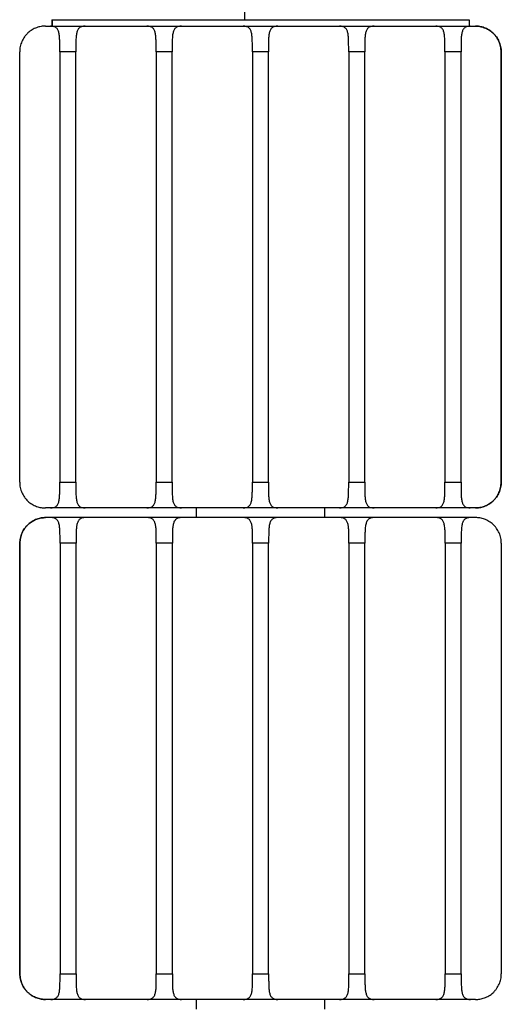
# Model space of a CAD drawing. Header units: millimetres. Extents: x -266 to 134, y -357 to 435.
# Tile 2 of 3: x -141 to 9, y -153 to 153. Entities that reach past the tile are written whole.
import ezdxf

# ---------------------------------------------------------------- set-up
doc = ezdxf.new("R2010")
doc.units = ezdxf.units.MM

msp = doc.modelspace()

# ---------------------------------------------------------------- linework, layer by layer
at = {"color": 7, "linetype": 'Continuous', "lineweight": 25}
for p, q in [((-70.78, 195.1), (-70.78, 153.1)), ((-132.81, 151.1), (1.2, 151.1)), ((-130.82, 153.1), (-130.82, 151.1)), ((-130.82, 153.1), (-0.74, 153.1)), ((-130.74, 153.1), (-130.74, 151.1)), ((-0.74, 153.1), (-0.74, 151.1)), ((1.21, 151.1), (1.21, 151.1)), ((1.22, 151.1), (1.22, 151.1)), ((1.23, 151.1), (1.23, 151.1)), ((1.24, 151.1), (1.25, 151.1)), ((-140.81, 9.1), (-140.81, 143.1)), ((-123.31, 143.1), (-128.31, 143.1)), ((-128.31, 143.1), (-128.31, 9.1)), ((-123.31, 9.1), (-123.31, 143.1)), ((-93.31, 143.1), (-98.31, 143.1)), ((-98.31, 143.1), (-98.31, 9.1)), ((-93.31, 9.1), (-93.31, 143.1)), ((-63.31, 143.1), (-68.31, 143.1)), ((-68.31, 143.1), (-68.31, 9.1)), ((-63.31, 9.1), (-63.31, 143.1)), ((-33.31, 143.1), (-38.31, 143.1)), ((-38.31, 143.1), (-38.31, 9.1)), ((-33.31, 9.1), (-33.31, 143.1)), ((-3.31, 143.1), (-8.31, 143.1)), ((-8.31, 143.1), (-8.31, 9.1)), ((-3.31, 9.1), (-3.31, 143.1)), ((9.19, 143.1), (9.19, 9.1)), ((9.2, 143.1), (9.19, 143.1)), ((9.2, 9.1), (9.2, 143.1)), ((9.21, 143.1), (9.21, 9.1)), ((9.21, 143.1), (9.21, 143.1)), ((9.21, 9.1), (9.21, 143.1)), ((9.22, 143.1), (9.22, 9.1)), ((9.22, 143.1), (9.22, 143.1)), ((9.22, 9.1), (9.22, 143.1)), ((9.23, 143.1), (9.23, 9.1)), ((9.23, 143.1), (9.23, 143.1)), ((9.23, 9.1), (9.23, 143.1)), ((9.24, 143.1), (9.24, 9.1)), ((9.25, 143.1), (9.24, 143.1)), ((9.25, 9.1), (9.25, 143.1)), ((-128.31, 8.86), (-128.31, 9.1)), ((-128.31, 9.1), (-123.31, 9.1)), ((-98.31, 8.86), (-98.31, 9.1)), ((-98.31, 9.1), (-93.31, 9.1)), ((-68.31, 8.86), (-68.31, 9.1)), ((-68.31, 9.1), (-63.31, 9.1)), ((-38.31, 8.86), (-38.31, 9.1)), ((-38.31, 9.1), (-33.31, 9.1)), ((-8.31, 8.86), (-8.31, 9.1)), ((-8.31, 9.1), (-3.31, 9.1)), ((9.19, 9.1), (9.2, 9.1)), ((9.21, 9.1), (9.21, 9.1)), ((9.22, 9.1), (9.22, 9.1)), ((9.23, 9.1), (9.23, 9.1)), ((9.24, 9.1), (9.25, 9.1)), ((1.2, 1.1), (-132.81, 1.1)), ((-85.78, 1.1), (-85.78, -1.9)), ((-45.78, -1.9), (-45.78, 1.1)), ((1.21, 1.1), (1.21, 1.1)), ((1.22, 1.1), (1.22, 1.1)), ((1.23, 1.1), (1.23, 1.1)), ((1.25, 1.1), (1.24, 1.1)), ((-132.81, -1.9), (-132.81, -1.9)), ((-132.8, -1.9), (-132.79, -1.9)), ((-132.78, -1.9), (-132.78, -1.9)), ((-132.77, -1.9), (-132.76, -1.9)), ((1.25, -1.9), (-132.75, -1.9)), ((-140.81, -143.9), (-140.81, -9.9)), ((-140.81, -9.9), (-140.81, -9.9)), ((-140.81, -9.9), (-140.81, -143.9)), ((-140.79, -9.9), (-140.8, -9.9)), ((-140.8, -9.9), (-140.8, -143.9)), ((-140.79, -143.9), (-140.79, -9.9)), ((-140.78, -143.9), (-140.78, -9.9)), ((-140.78, -9.9), (-140.78, -9.9)), ((-140.78, -9.9), (-140.78, -143.9)), ((-140.76, -9.9), (-140.77, -9.9)), ((-140.77, -9.9), (-140.77, -143.9)), ((-140.76, -143.9), (-140.76, -9.9)), ((-140.75, -143.9), (-140.75, -9.9)), ((-140.75, -9.9), (-140.75, -9.9)), ((-140.75, -9.9), (-140.75, -143.9)), ((-128.24, -9.9), (-128.24, -143.9)), ((-123.24, -9.9), (-128.24, -9.9)), ((-123.24, -9.61), (-123.24, -9.9)), ((-123.24, -143.9), (-123.24, -9.9)), ((-98.24, -9.9), (-98.24, -143.9)), ((-93.24, -9.9), (-98.24, -9.9)), ((-93.24, -9.61), (-93.24, -9.9)), ((-93.24, -143.9), (-93.24, -9.9)), ((-68.24, -9.9), (-68.24, -143.9)), ((-63.24, -9.9), (-68.24, -9.9)), ((-63.24, -9.61), (-63.24, -9.9)), ((-63.24, -143.9), (-63.24, -9.9)), ((-38.24, -9.9), (-38.24, -143.9)), ((-33.24, -9.9), (-38.24, -9.9)), ((-33.24, -9.61), (-33.24, -9.9)), ((-33.24, -143.9), (-33.24, -9.9)), ((-8.24, -9.9), (-8.24, -143.9)), ((-3.24, -9.9), (-8.24, -9.9)), ((-3.24, -9.61), (-3.24, -9.9)), ((-3.24, -143.9), (-3.24, -9.9)), ((9.25, -9.9), (9.25, -143.9)), ((-140.81, -143.9), (-140.81, -143.9)), ((-140.8, -143.9), (-140.79, -143.9)), ((-140.78, -143.9), (-140.78, -143.9)), ((-140.77, -143.9), (-140.76, -143.9)), ((-140.75, -143.9), (-140.75, -143.9)), ((-128.24, -143.9), (-123.24, -143.9)), ((-98.24, -143.9), (-93.24, -143.9)), ((-68.24, -143.9), (-63.24, -143.9)), ((-38.24, -143.9), (-33.24, -143.9)), ((-8.24, -143.9), (-3.24, -143.9)), ((-132.81, -151.9), (-132.81, -151.9)), ((-132.79, -151.9), (-132.8, -151.9)), ((-132.78, -151.9), (-132.78, -151.9)), ((-132.76, -151.9), (-132.77, -151.9)), ((1.25, -151.9), (-132.75, -151.9)), ((-85.78, -151.9), (-85.78, -154.9)), ((-45.78, -154.9), (-45.78, -151.9))]:
    msp.add_line(p, q, dxfattribs=at)
for points in [[(-132.81, 151.1), (-133.23, 151.1), (-133.68, 151.06), (-134.37, 150.95), (-134.6, 150.9), (-135.07, 150.77), (-135.31, 150.7), (-136.02, 150.44), (-136.49, 150.22), (-137.17, 149.81), (-137.39, 149.65), (-137.83, 149.33), (-138.03, 149.16), (-138.43, 148.79), (-138.62, 148.59), (-138.99, 148.18), (-139.16, 147.97), (-139.64, 147.29), (-139.91, 146.82), (-140.24, 146.06), (-140.34, 145.8), (-140.51, 145.27), (-140.58, 145.01), (-140.75, 144.2), (-140.81, 143.65), (-140.81, 143.1)], [(-128.31, 143.1), (-128.31, 143.65), (-128.31, 144.2), (-128.31, 145), (-128.31, 145.27), (-128.32, 145.8), (-128.32, 146.06), (-128.34, 146.81), (-128.36, 147.29), (-128.42, 147.96), (-128.44, 148.18), (-128.5, 148.59), (-128.53, 148.78), (-128.62, 149.15), (-128.67, 149.32), (-128.78, 149.65), (-128.84, 149.8), (-129.07, 150.21), (-129.25, 150.44), (-129.57, 150.7), (-129.69, 150.77), (-129.95, 150.89), (-130.09, 150.94), (-130.52, 151.06), (-130.85, 151.1), (-131.2, 151.1)], [(-120.41, 151.1), (-120.77, 151.1), (-121.09, 151.06), (-121.52, 150.95), (-121.66, 150.9), (-121.92, 150.77), (-122.04, 150.7), (-122.37, 150.44), (-122.55, 150.22), (-122.77, 149.81), (-122.84, 149.65), (-122.95, 149.33), (-123, 149.16), (-123.08, 148.79), (-123.12, 148.59), (-123.18, 148.18), (-123.2, 147.97), (-123.26, 147.29), (-123.28, 146.82), (-123.3, 146.06), (-123.3, 145.8), (-123.31, 145.27), (-123.31, 145.01), (-123.31, 144.2), (-123.31, 143.65), (-123.31, 143.1)], [(-98.31, 143.1), (-98.31, 143.65), (-98.31, 144.2), (-98.31, 145), (-98.31, 145.27), (-98.32, 145.8), (-98.32, 146.06), (-98.34, 146.81), (-98.36, 147.29), (-98.42, 147.96), (-98.44, 148.18), (-98.5, 148.59), (-98.53, 148.78), (-98.62, 149.15), (-98.67, 149.32), (-98.78, 149.65), (-98.84, 149.8), (-99.07, 150.21), (-99.25, 150.44), (-99.57, 150.7), (-99.69, 150.77), (-99.95, 150.89), (-100.09, 150.94), (-100.52, 151.06), (-100.85, 151.1), (-101.2, 151.1)], [(-90.41, 151.1), (-90.77, 151.1), (-91.09, 151.06), (-91.52, 150.95), (-91.66, 150.9), (-91.92, 150.77), (-92.04, 150.7), (-92.37, 150.44), (-92.55, 150.22), (-92.77, 149.81), (-92.84, 149.65), (-92.95, 149.33), (-93, 149.16), (-93.08, 148.79), (-93.12, 148.59), (-93.18, 148.18), (-93.2, 147.97), (-93.26, 147.29), (-93.28, 146.82), (-93.3, 146.06), (-93.3, 145.8), (-93.31, 145.27), (-93.31, 145.01), (-93.31, 144.2), (-93.31, 143.65), (-93.31, 143.1)], [(-68.31, 143.1), (-68.31, 143.65), (-68.31, 144.2), (-68.31, 145), (-68.31, 145.27), (-68.32, 145.8), (-68.32, 146.06), (-68.34, 146.81), (-68.36, 147.29), (-68.42, 147.96), (-68.44, 148.18), (-68.5, 148.59), (-68.53, 148.78), (-68.62, 149.15), (-68.67, 149.32), (-68.78, 149.65), (-68.84, 149.8), (-69.07, 150.21), (-69.25, 150.44), (-69.57, 150.7), (-69.69, 150.77), (-69.95, 150.89), (-70.09, 150.94), (-70.52, 151.06), (-70.85, 151.1), (-71.2, 151.1)], [(-60.41, 151.1), (-60.77, 151.1), (-61.09, 151.06), (-61.52, 150.95), (-61.66, 150.9), (-61.92, 150.77), (-62.04, 150.7), (-62.37, 150.44), (-62.55, 150.22), (-62.77, 149.81), (-62.84, 149.65), (-62.95, 149.33), (-63, 149.16), (-63.08, 148.79), (-63.12, 148.59), (-63.18, 148.18), (-63.2, 147.97), (-63.26, 147.29), (-63.28, 146.82), (-63.3, 146.06), (-63.3, 145.8), (-63.31, 145.27), (-63.31, 145.01), (-63.31, 144.2), (-63.31, 143.65), (-63.31, 143.1)], [(-38.31, 143.1), (-38.31, 143.65), (-38.31, 144.2), (-38.31, 145), (-38.31, 145.27), (-38.32, 145.8), (-38.32, 146.06), (-38.34, 146.81), (-38.36, 147.29), (-38.42, 147.96), (-38.44, 148.18), (-38.5, 148.59), (-38.53, 148.78), (-38.62, 149.15), (-38.67, 149.32), (-38.78, 149.65), (-38.84, 149.8), (-39.07, 150.21), (-39.25, 150.44), (-39.57, 150.7), (-39.69, 150.77), (-39.95, 150.89), (-40.09, 150.94), (-40.52, 151.06), (-40.85, 151.1), (-41.2, 151.1)], [(-30.41, 151.1), (-30.77, 151.1), (-31.09, 151.06), (-31.52, 150.95), (-31.66, 150.9), (-31.92, 150.77), (-32.04, 150.7), (-32.37, 150.44), (-32.55, 150.22), (-32.77, 149.81), (-32.84, 149.65), (-32.95, 149.33), (-33, 149.16), (-33.08, 148.79), (-33.12, 148.59), (-33.18, 148.18), (-33.2, 147.97), (-33.26, 147.29), (-33.28, 146.82), (-33.3, 146.06), (-33.3, 145.8), (-33.31, 145.27), (-33.31, 145.01), (-33.31, 144.2), (-33.31, 143.65), (-33.31, 143.1)], [(-8.31, 143.1), (-8.31, 143.65), (-8.31, 144.2), (-8.31, 145), (-8.31, 145.27), (-8.32, 145.8), (-8.32, 146.06), (-8.34, 146.81), (-8.36, 147.29), (-8.42, 147.96), (-8.44, 148.18), (-8.5, 148.59), (-8.53, 148.78), (-8.62, 149.15), (-8.67, 149.32), (-8.78, 149.65), (-8.84, 149.8), (-9.07, 150.21), (-9.25, 150.44), (-9.57, 150.7), (-9.69, 150.77), (-9.95, 150.89), (-10.09, 150.94), (-10.52, 151.06), (-10.85, 151.1), (-11.2, 151.1)], [(-0.41, 151.1), (-0.77, 151.1), (-1.09, 151.06), (-1.52, 150.95), (-1.66, 150.9), (-1.92, 150.77), (-2.04, 150.7), (-2.37, 150.44), (-2.55, 150.22), (-2.77, 149.81), (-2.84, 149.65), (-2.95, 149.33), (-3, 149.16), (-3.08, 148.79), (-3.12, 148.59), (-3.18, 148.18), (-3.2, 147.97), (-3.26, 147.29), (-3.28, 146.82), (-3.3, 146.06), (-3.3, 145.8), (-3.31, 145.27), (-3.31, 145.01), (-3.31, 144.2), (-3.31, 143.65), (-3.31, 143.1)], [(9.19, 143.1), (9.19, 143.65), (9.14, 144.2), (8.97, 145), (8.9, 145.27), (8.73, 145.8), (8.63, 146.06), (8.3, 146.81), (8.03, 147.29), (7.55, 147.96), (7.38, 148.18), (7.02, 148.59), (6.83, 148.78), (6.43, 149.15), (6.22, 149.32), (5.79, 149.65), (5.57, 149.8), (4.88, 150.21), (4.42, 150.44), (3.71, 150.7), (3.47, 150.77), (2.99, 150.89), (2.76, 150.94), (2.07, 151.06), (1.62, 151.1), (1.19, 151.1)], [(1.2, 151.1), (1.62, 151.1), (2.07, 151.06), (2.76, 150.95), (2.99, 150.9), (3.46, 150.77), (3.7, 150.7), (4.41, 150.44), (4.88, 150.22), (5.56, 149.81), (5.79, 149.65), (6.22, 149.33), (6.42, 149.16), (6.82, 148.79), (7.01, 148.59), (7.38, 148.18), (7.55, 147.97), (8.03, 147.29), (8.3, 146.82), (8.63, 146.06), (8.73, 145.8), (8.9, 145.27), (8.97, 145.01), (9.14, 144.2), (9.2, 143.65), (9.2, 143.1)], [(-140.81, 9.1), (-140.81, 8.54), (-140.75, 7.99), (-140.58, 7.19), (-140.51, 6.92), (-140.34, 6.4), (-140.24, 6.14), (-139.91, 5.38), (-139.64, 4.9), (-139.16, 4.23), (-138.99, 4.01), (-138.63, 3.6), (-138.44, 3.41), (-138.04, 3.04), (-137.83, 2.87), (-137.41, 2.54), (-137.18, 2.39), (-136.5, 1.98), (-136.03, 1.76), (-135.32, 1.5), (-135.08, 1.42), (-134.6, 1.3), (-134.37, 1.25), (-133.68, 1.13), (-133.23, 1.1), (-132.81, 1.1)], [(-131.2, 1.1), (-130.85, 1.1), (-130.53, 1.13), (-130.09, 1.25), (-129.96, 1.3), (-129.7, 1.42), (-129.58, 1.49), (-129.25, 1.75), (-129.07, 1.97), (-128.85, 2.39), (-128.78, 2.54), (-128.67, 2.86), (-128.62, 3.03), (-128.54, 3.4), (-128.5, 3.6), (-128.44, 4.01), (-128.42, 4.23), (-128.36, 4.9), (-128.34, 5.37), (-128.32, 6.13), (-128.32, 6.39), (-128.31, 6.92), (-128.31, 7.18), (-128.31, 7.99), (-128.31, 8.54), (-128.31, 9.1)], [(-123.31, 9.1), (-123.31, 8.54), (-123.31, 7.99), (-123.31, 7.19), (-123.31, 6.92), (-123.3, 6.4), (-123.3, 6.14), (-123.28, 5.38), (-123.26, 4.9), (-123.2, 4.23), (-123.18, 4.01), (-123.12, 3.6), (-123.09, 3.41), (-123, 3.04), (-122.95, 2.87), (-122.84, 2.54), (-122.77, 2.39), (-122.55, 1.98), (-122.37, 1.76), (-122.04, 1.5), (-121.92, 1.42), (-121.66, 1.3), (-121.53, 1.25), (-121.09, 1.13), (-120.77, 1.1), (-120.41, 1.1)], [(-101.2, 1.1), (-100.85, 1.1), (-100.53, 1.13), (-100.09, 1.25), (-99.96, 1.3), (-99.7, 1.42), (-99.58, 1.49), (-99.25, 1.75), (-99.07, 1.97), (-98.85, 2.39), (-98.78, 2.54), (-98.67, 2.86), (-98.62, 3.03), (-98.54, 3.4), (-98.5, 3.6), (-98.44, 4.01), (-98.42, 4.23), (-98.36, 4.9), (-98.34, 5.37), (-98.32, 6.13), (-98.32, 6.39), (-98.31, 6.92), (-98.31, 7.18), (-98.31, 7.99), (-98.31, 8.54), (-98.31, 9.1)], [(-93.31, 9.1), (-93.31, 8.54), (-93.31, 7.99), (-93.31, 7.19), (-93.31, 6.92), (-93.3, 6.4), (-93.3, 6.14), (-93.28, 5.38), (-93.26, 4.9), (-93.2, 4.23), (-93.18, 4.01), (-93.12, 3.6), (-93.09, 3.41), (-93, 3.04), (-92.95, 2.87), (-92.84, 2.54), (-92.77, 2.39), (-92.55, 1.98), (-92.37, 1.76), (-92.04, 1.5), (-91.92, 1.42), (-91.66, 1.3), (-91.53, 1.25), (-91.09, 1.13), (-90.77, 1.1), (-90.41, 1.1)], [(-71.2, 1.1), (-70.85, 1.1), (-70.53, 1.13), (-70.09, 1.25), (-69.96, 1.3), (-69.7, 1.42), (-69.58, 1.49), (-69.25, 1.75), (-69.07, 1.97), (-68.85, 2.39), (-68.78, 2.54), (-68.67, 2.86), (-68.62, 3.03), (-68.54, 3.4), (-68.5, 3.6), (-68.44, 4.01), (-68.42, 4.23), (-68.36, 4.9), (-68.34, 5.37), (-68.32, 6.13), (-68.32, 6.39), (-68.31, 6.92), (-68.31, 7.18), (-68.31, 7.99), (-68.31, 8.54), (-68.31, 9.1)], [(-63.31, 9.1), (-63.31, 8.54), (-63.31, 7.99), (-63.31, 7.19), (-63.31, 6.92), (-63.3, 6.4), (-63.3, 6.14), (-63.28, 5.38), (-63.26, 4.9), (-63.2, 4.23), (-63.18, 4.01), (-63.12, 3.6), (-63.09, 3.41), (-63, 3.04), (-62.95, 2.87), (-62.84, 2.54), (-62.77, 2.39), (-62.55, 1.98), (-62.37, 1.76), (-62.04, 1.5), (-61.92, 1.42), (-61.66, 1.3), (-61.53, 1.25), (-61.09, 1.13), (-60.77, 1.1), (-60.41, 1.1)], [(-41.2, 1.1), (-40.85, 1.1), (-40.53, 1.13), (-40.09, 1.25), (-39.96, 1.3), (-39.7, 1.42), (-39.58, 1.49), (-39.25, 1.75), (-39.07, 1.97), (-38.85, 2.39), (-38.78, 2.54), (-38.67, 2.86), (-38.62, 3.03), (-38.54, 3.4), (-38.5, 3.6), (-38.44, 4.01), (-38.42, 4.23), (-38.36, 4.9), (-38.34, 5.37), (-38.32, 6.13), (-38.32, 6.39), (-38.31, 6.92), (-38.31, 7.18), (-38.31, 7.99), (-38.31, 8.54), (-38.31, 9.1)], [(-33.31, 9.1), (-33.31, 8.54), (-33.31, 7.99), (-33.31, 7.19), (-33.31, 6.92), (-33.3, 6.4), (-33.3, 6.14), (-33.28, 5.38), (-33.26, 4.9), (-33.2, 4.23), (-33.18, 4.01), (-33.12, 3.6), (-33.09, 3.41), (-33, 3.04), (-32.95, 2.87), (-32.84, 2.54), (-32.77, 2.39), (-32.55, 1.98), (-32.37, 1.76), (-32.04, 1.5), (-31.92, 1.42), (-31.66, 1.3), (-31.53, 1.25), (-31.09, 1.13), (-30.77, 1.1), (-30.41, 1.1)], [(-11.2, 1.1), (-10.85, 1.1), (-10.53, 1.13), (-10.09, 1.25), (-9.96, 1.3), (-9.7, 1.42), (-9.58, 1.49), (-9.25, 1.75), (-9.07, 1.97), (-8.85, 2.39), (-8.78, 2.54), (-8.67, 2.86), (-8.62, 3.03), (-8.54, 3.4), (-8.5, 3.6), (-8.44, 4.01), (-8.42, 4.23), (-8.36, 4.9), (-8.34, 5.37), (-8.32, 6.13), (-8.32, 6.39), (-8.31, 6.92), (-8.31, 7.18), (-8.31, 7.99), (-8.31, 8.54), (-8.31, 9.1)], [(-3.31, 9.1), (-3.31, 8.54), (-3.31, 7.99), (-3.31, 7.19), (-3.31, 6.92), (-3.3, 6.4), (-3.3, 6.14), (-3.28, 5.38), (-3.26, 4.9), (-3.2, 4.23), (-3.18, 4.01), (-3.12, 3.6), (-3.09, 3.41), (-3, 3.04), (-2.95, 2.87), (-2.84, 2.54), (-2.77, 2.39), (-2.55, 1.98), (-2.37, 1.76), (-2.04, 1.5), (-1.92, 1.42), (-1.66, 1.3), (-1.53, 1.25), (-1.09, 1.13), (-0.77, 1.1), (-0.41, 1.1)], [(1.19, 1.1), (1.62, 1.1), (2.06, 1.13), (2.75, 1.25), (2.99, 1.3), (3.46, 1.42), (3.7, 1.49), (4.41, 1.75), (4.88, 1.97), (5.56, 2.39), (5.78, 2.54), (6.21, 2.86), (6.42, 3.03), (6.82, 3.4), (7.01, 3.6), (7.37, 4.01), (7.55, 4.23), (8.03, 4.9), (8.3, 5.37), (8.63, 6.13), (8.73, 6.39), (8.9, 6.92), (8.97, 7.18), (9.14, 7.99), (9.19, 8.54), (9.19, 9.1)], [(9.2, 9.1), (9.2, 8.54), (9.14, 7.99), (8.97, 7.19), (8.9, 6.92), (8.73, 6.4), (8.63, 6.14), (8.3, 5.38), (8.03, 4.9), (7.55, 4.23), (7.38, 4.01), (7.02, 3.6), (6.83, 3.41), (6.43, 3.04), (6.23, 2.87), (5.8, 2.54), (5.57, 2.39), (4.89, 1.98), (4.42, 1.76), (3.71, 1.5), (3.47, 1.42), (3, 1.3), (2.76, 1.25), (2.07, 1.13), (1.62, 1.1), (1.2, 1.1)], [(-132.75, -1.9), (-133.17, -1.9), (-133.62, -1.94), (-134.31, -2.05), (-134.54, -2.1), (-135.01, -2.23), (-135.25, -2.3), (-135.96, -2.56), (-136.43, -2.78), (-137.11, -3.19), (-137.34, -3.35), (-137.77, -3.67), (-137.97, -3.84), (-138.37, -4.21), (-138.56, -4.41), (-138.93, -4.82), (-139.1, -5.03), (-139.58, -5.71), (-139.85, -6.18), (-140.18, -6.94), (-140.28, -7.2), (-140.45, -7.73), (-140.52, -7.99), (-140.69, -8.8), (-140.75, -9.35), (-140.75, -9.9)], [(-140.75, -9.9), (-140.75, -9.35), (-140.69, -8.8), (-140.52, -8), (-140.45, -7.73), (-140.29, -7.2), (-140.19, -6.94), (-139.86, -6.19), (-139.59, -5.71), (-139.11, -5.04), (-138.93, -4.82), (-138.57, -4.41), (-138.38, -4.22), (-137.99, -3.85), (-137.78, -3.68), (-137.35, -3.35), (-137.12, -3.2), (-136.44, -2.79), (-135.97, -2.56), (-135.26, -2.3), (-135.02, -2.23), (-134.55, -2.11), (-134.32, -2.06), (-133.62, -1.94), (-133.18, -1.9), (-132.75, -1.9)], [(-128.24, -9.9), (-128.24, -9.35), (-128.24, -8.8), (-128.24, -8), (-128.24, -7.73), (-128.25, -7.2), (-128.25, -6.94), (-128.27, -6.19), (-128.29, -5.71), (-128.35, -5.04), (-128.37, -4.82), (-128.43, -4.41), (-128.47, -4.22), (-128.55, -3.85), (-128.6, -3.68), (-128.71, -3.35), (-128.78, -3.2), (-129, -2.79), (-129.18, -2.56), (-129.51, -2.3), (-129.63, -2.23), (-129.89, -2.11), (-130.02, -2.06), (-130.46, -1.94), (-130.78, -1.9), (-131.14, -1.9)], [(-120.35, -1.9), (-120.7, -1.9), (-121.03, -1.94), (-121.46, -2.05), (-121.6, -2.1), (-121.85, -2.23), (-121.97, -2.3), (-122.3, -2.56), (-122.48, -2.78), (-122.7, -3.19), (-122.77, -3.35), (-122.88, -3.67), (-122.93, -3.84), (-123.02, -4.21), (-123.05, -4.41), (-123.11, -4.82), (-123.13, -5.03), (-123.19, -5.71), (-123.21, -6.18), (-123.23, -6.94), (-123.23, -7.2), (-123.24, -7.73), (-123.24, -7.99), (-123.24, -8.8), (-123.24, -9.35), (-123.24, -9.9)], [(-98.24, -9.9), (-98.24, -9.35), (-98.24, -8.8), (-98.24, -8), (-98.24, -7.73), (-98.25, -7.2), (-98.25, -6.94), (-98.27, -6.19), (-98.29, -5.71), (-98.35, -5.04), (-98.37, -4.82), (-98.43, -4.41), (-98.47, -4.22), (-98.55, -3.85), (-98.6, -3.68), (-98.71, -3.35), (-98.78, -3.2), (-99, -2.79), (-99.18, -2.56), (-99.51, -2.3), (-99.63, -2.23), (-99.89, -2.11), (-100.02, -2.06), (-100.46, -1.94), (-100.78, -1.9), (-101.14, -1.9)], [(-90.35, -1.9), (-90.7, -1.9), (-91.03, -1.94), (-91.46, -2.05), (-91.6, -2.1), (-91.85, -2.23), (-91.97, -2.3), (-92.3, -2.56), (-92.48, -2.78), (-92.7, -3.19), (-92.77, -3.35), (-92.88, -3.67), (-92.93, -3.84), (-93.02, -4.21), (-93.05, -4.41), (-93.11, -4.82), (-93.13, -5.03), (-93.19, -5.71), (-93.21, -6.18), (-93.23, -6.94), (-93.23, -7.2), (-93.24, -7.73), (-93.24, -7.99), (-93.24, -8.8), (-93.24, -9.35), (-93.24, -9.9)], [(-68.24, -9.9), (-68.24, -9.35), (-68.24, -8.8), (-68.24, -8), (-68.24, -7.73), (-68.25, -7.2), (-68.25, -6.94), (-68.27, -6.19), (-68.29, -5.71), (-68.35, -5.04), (-68.37, -4.82), (-68.43, -4.41), (-68.47, -4.22), (-68.55, -3.85), (-68.6, -3.68), (-68.71, -3.35), (-68.78, -3.2), (-69, -2.79), (-69.18, -2.56), (-69.51, -2.3), (-69.63, -2.23), (-69.89, -2.11), (-70.02, -2.06), (-70.46, -1.94), (-70.78, -1.9), (-71.14, -1.9)], [(-60.35, -1.9), (-60.7, -1.9), (-61.03, -1.94), (-61.46, -2.05), (-61.6, -2.1), (-61.85, -2.23), (-61.97, -2.3), (-62.3, -2.56), (-62.48, -2.78), (-62.7, -3.19), (-62.77, -3.35), (-62.88, -3.67), (-62.93, -3.84), (-63.02, -4.21), (-63.05, -4.41), (-63.11, -4.82), (-63.13, -5.03), (-63.19, -5.71), (-63.21, -6.18), (-63.23, -6.94), (-63.23, -7.2), (-63.24, -7.73), (-63.24, -7.99), (-63.24, -8.8), (-63.24, -9.35), (-63.24, -9.9)], [(-38.24, -9.9), (-38.24, -9.35), (-38.24, -8.8), (-38.24, -8), (-38.24, -7.73), (-38.25, -7.2), (-38.25, -6.94), (-38.27, -6.19), (-38.29, -5.71), (-38.35, -5.04), (-38.37, -4.82), (-38.43, -4.41), (-38.47, -4.22), (-38.55, -3.85), (-38.6, -3.68), (-38.71, -3.35), (-38.78, -3.2), (-39, -2.79), (-39.18, -2.56), (-39.51, -2.3), (-39.63, -2.23), (-39.89, -2.11), (-40.02, -2.06), (-40.46, -1.94), (-40.78, -1.9), (-41.14, -1.9)], [(-30.35, -1.9), (-30.7, -1.9), (-31.03, -1.94), (-31.46, -2.05), (-31.6, -2.1), (-31.85, -2.23), (-31.97, -2.3), (-32.3, -2.56), (-32.48, -2.78), (-32.7, -3.19), (-32.77, -3.35), (-32.88, -3.67), (-32.93, -3.84), (-33.02, -4.21), (-33.05, -4.41), (-33.11, -4.82), (-33.13, -5.03), (-33.19, -5.71), (-33.21, -6.18), (-33.23, -6.94), (-33.23, -7.2), (-33.24, -7.73), (-33.24, -7.99), (-33.24, -8.8), (-33.24, -9.35), (-33.24, -9.9)], [(-8.24, -9.9), (-8.24, -9.35), (-8.24, -8.8), (-8.24, -8), (-8.24, -7.73), (-8.25, -7.2), (-8.25, -6.94), (-8.27, -6.19), (-8.29, -5.71), (-8.35, -5.04), (-8.37, -4.82), (-8.43, -4.41), (-8.47, -4.22), (-8.55, -3.85), (-8.6, -3.68), (-8.71, -3.35), (-8.78, -3.2), (-9, -2.79), (-9.18, -2.56), (-9.51, -2.3), (-9.63, -2.23), (-9.89, -2.11), (-10.02, -2.06), (-10.46, -1.94), (-10.78, -1.9), (-11.14, -1.9)], [(-0.35, -1.9), (-0.7, -1.9), (-1.03, -1.94), (-1.46, -2.05), (-1.6, -2.1), (-1.85, -2.23), (-1.97, -2.3), (-2.3, -2.56), (-2.48, -2.78), (-2.7, -3.19), (-2.77, -3.35), (-2.88, -3.67), (-2.93, -3.84), (-3.02, -4.21), (-3.05, -4.41), (-3.11, -4.82), (-3.13, -5.03), (-3.19, -5.71), (-3.21, -6.18), (-3.23, -6.94), (-3.23, -7.2), (-3.24, -7.73), (-3.24, -7.99), (-3.24, -8.8), (-3.24, -9.35), (-3.24, -9.9)], [(9.25, -9.9), (9.25, -9.35), (9.2, -8.8), (9.03, -8), (8.96, -7.73), (8.79, -7.2), (8.69, -6.94), (8.36, -6.19), (8.09, -5.71), (7.61, -5.04), (7.44, -4.82), (7.08, -4.41), (6.89, -4.22), (6.49, -3.85), (6.28, -3.68), (5.85, -3.35), (5.63, -3.2), (4.94, -2.79), (4.48, -2.56), (3.77, -2.3), (3.53, -2.23), (3.05, -2.11), (2.82, -2.06), (2.13, -1.94), (1.68, -1.9), (1.25, -1.9)], [(-140.75, -143.9), (-140.75, -144.46), (-140.69, -145.01), (-140.52, -145.81), (-140.45, -146.08), (-140.28, -146.6), (-140.18, -146.86), (-139.85, -147.62), (-139.58, -148.1), (-139.1, -148.77), (-138.93, -148.99), (-138.57, -149.4), (-138.38, -149.59), (-137.98, -149.96), (-137.78, -150.13), (-137.35, -150.46), (-137.12, -150.61), (-136.44, -151.02), (-135.97, -151.24), (-135.26, -151.5), (-135.02, -151.58), (-134.54, -151.7), (-134.31, -151.75), (-133.62, -151.87), (-133.17, -151.9), (-132.75, -151.9)], [(-132.75, -151.9), (-133.18, -151.9), (-133.62, -151.87), (-134.31, -151.75), (-134.54, -151.7), (-135.02, -151.58), (-135.26, -151.51), (-135.97, -151.25), (-136.43, -151.03), (-137.11, -150.61), (-137.34, -150.46), (-137.77, -150.14), (-137.98, -149.97), (-138.38, -149.6), (-138.57, -149.4), (-138.93, -148.99), (-139.1, -148.77), (-139.58, -148.1), (-139.85, -147.63), (-140.19, -146.87), (-140.28, -146.61), (-140.45, -146.08), (-140.52, -145.82), (-140.69, -145.01), (-140.75, -144.46), (-140.75, -143.9)], [(-131.14, -151.9), (-130.78, -151.9), (-130.46, -151.87), (-130.03, -151.75), (-129.89, -151.7), (-129.63, -151.58), (-129.51, -151.51), (-129.18, -151.25), (-129, -151.03), (-128.78, -150.61), (-128.71, -150.46), (-128.6, -150.14), (-128.55, -149.97), (-128.47, -149.6), (-128.43, -149.4), (-128.37, -148.99), (-128.35, -148.77), (-128.29, -148.1), (-128.27, -147.63), (-128.25, -146.87), (-128.25, -146.61), (-128.24, -146.08), (-128.24, -145.82), (-128.24, -145.01), (-128.24, -144.46), (-128.24, -143.9)], [(-123.24, -143.9), (-123.24, -144.46), (-123.24, -145.01), (-123.24, -145.81), (-123.24, -146.08), (-123.23, -146.6), (-123.23, -146.86), (-123.21, -147.62), (-123.19, -148.1), (-123.13, -148.77), (-123.11, -148.99), (-123.05, -149.4), (-123.02, -149.59), (-122.93, -149.96), (-122.89, -150.13), (-122.77, -150.46), (-122.71, -150.61), (-122.49, -151.02), (-122.31, -151.24), (-121.98, -151.5), (-121.86, -151.58), (-121.6, -151.7), (-121.46, -151.75), (-121.03, -151.87), (-120.7, -151.9), (-120.35, -151.9)], [(-101.14, -151.9), (-100.78, -151.9), (-100.46, -151.87), (-100.03, -151.75), (-99.89, -151.7), (-99.63, -151.58), (-99.51, -151.51), (-99.18, -151.25), (-99, -151.03), (-98.78, -150.61), (-98.71, -150.46), (-98.6, -150.14), (-98.55, -149.97), (-98.47, -149.6), (-98.43, -149.4), (-98.37, -148.99), (-98.35, -148.77), (-98.29, -148.1), (-98.27, -147.63), (-98.25, -146.87), (-98.25, -146.61), (-98.24, -146.08), (-98.24, -145.82), (-98.24, -145.01), (-98.24, -144.46), (-98.24, -143.9)], [(-93.24, -143.9), (-93.24, -144.46), (-93.24, -145.01), (-93.24, -145.81), (-93.24, -146.08), (-93.23, -146.6), (-93.23, -146.86), (-93.21, -147.62), (-93.19, -148.1), (-93.13, -148.77), (-93.11, -148.99), (-93.05, -149.4), (-93.02, -149.59), (-92.93, -149.96), (-92.89, -150.13), (-92.77, -150.46), (-92.71, -150.61), (-92.49, -151.02), (-92.31, -151.24), (-91.98, -151.5), (-91.86, -151.58), (-91.6, -151.7), (-91.46, -151.75), (-91.03, -151.87), (-90.7, -151.9), (-90.35, -151.9)], [(-71.14, -151.9), (-70.78, -151.9), (-70.46, -151.87), (-70.03, -151.75), (-69.89, -151.7), (-69.63, -151.58), (-69.51, -151.51), (-69.18, -151.25), (-69, -151.03), (-68.78, -150.61), (-68.71, -150.46), (-68.6, -150.14), (-68.55, -149.97), (-68.47, -149.6), (-68.43, -149.4), (-68.37, -148.99), (-68.35, -148.77), (-68.29, -148.1), (-68.27, -147.63), (-68.25, -146.87), (-68.25, -146.61), (-68.24, -146.08), (-68.24, -145.82), (-68.24, -145.01), (-68.24, -144.46), (-68.24, -143.9)], [(-63.24, -143.9), (-63.24, -144.46), (-63.24, -145.01), (-63.24, -145.81), (-63.24, -146.08), (-63.23, -146.6), (-63.23, -146.86), (-63.21, -147.62), (-63.19, -148.1), (-63.13, -148.77), (-63.11, -148.99), (-63.05, -149.4), (-63.02, -149.59), (-62.93, -149.96), (-62.89, -150.13), (-62.77, -150.46), (-62.71, -150.61), (-62.49, -151.02), (-62.31, -151.24), (-61.98, -151.5), (-61.86, -151.58), (-61.6, -151.7), (-61.46, -151.75), (-61.03, -151.87), (-60.7, -151.9), (-60.35, -151.9)], [(-41.14, -151.9), (-40.78, -151.9), (-40.46, -151.87), (-40.03, -151.75), (-39.89, -151.7), (-39.63, -151.58), (-39.51, -151.51), (-39.18, -151.25), (-39, -151.03), (-38.78, -150.61), (-38.71, -150.46), (-38.6, -150.14), (-38.55, -149.97), (-38.47, -149.6), (-38.43, -149.4), (-38.37, -148.99), (-38.35, -148.77), (-38.29, -148.1), (-38.27, -147.63), (-38.25, -146.87), (-38.25, -146.61), (-38.24, -146.08), (-38.24, -145.82), (-38.24, -145.01), (-38.24, -144.46), (-38.24, -143.9)], [(-33.24, -143.9), (-33.24, -144.46), (-33.24, -145.01), (-33.24, -145.81), (-33.24, -146.08), (-33.23, -146.6), (-33.23, -146.86), (-33.21, -147.62), (-33.19, -148.1), (-33.13, -148.77), (-33.11, -148.99), (-33.05, -149.4), (-33.02, -149.59), (-32.93, -149.96), (-32.89, -150.13), (-32.77, -150.46), (-32.71, -150.61), (-32.49, -151.02), (-32.31, -151.24), (-31.98, -151.5), (-31.86, -151.58), (-31.6, -151.7), (-31.46, -151.75), (-31.03, -151.87), (-30.7, -151.9), (-30.35, -151.9)], [(-11.14, -151.9), (-10.78, -151.9), (-10.46, -151.87), (-10.03, -151.75), (-9.89, -151.7), (-9.63, -151.58), (-9.51, -151.51), (-9.18, -151.25), (-9, -151.03), (-8.78, -150.61), (-8.71, -150.46), (-8.6, -150.14), (-8.55, -149.97), (-8.47, -149.6), (-8.43, -149.4), (-8.37, -148.99), (-8.35, -148.77), (-8.29, -148.1), (-8.27, -147.63), (-8.25, -146.87), (-8.25, -146.61), (-8.24, -146.08), (-8.24, -145.82), (-8.24, -145.01), (-8.24, -144.46), (-8.24, -143.9)], [(-3.24, -143.9), (-3.24, -144.46), (-3.24, -145.01), (-3.24, -145.81), (-3.24, -146.08), (-3.23, -146.6), (-3.23, -146.86), (-3.21, -147.62), (-3.19, -148.1), (-3.13, -148.77), (-3.11, -148.99), (-3.05, -149.4), (-3.02, -149.59), (-2.93, -149.96), (-2.89, -150.13), (-2.77, -150.46), (-2.71, -150.61), (-2.49, -151.02), (-2.31, -151.24), (-1.98, -151.5), (-1.86, -151.58), (-1.6, -151.7), (-1.46, -151.75), (-1.03, -151.87), (-0.7, -151.9), (-0.35, -151.9)], [(1.25, -151.9), (1.68, -151.9), (2.12, -151.87), (2.81, -151.75), (3.05, -151.7), (3.52, -151.58), (3.76, -151.51), (4.47, -151.25), (4.94, -151.03), (5.62, -150.61), (5.84, -150.46), (6.27, -150.14), (6.48, -149.97), (6.88, -149.6), (7.07, -149.4), (7.43, -148.99), (7.61, -148.77), (8.09, -148.1), (8.36, -147.63), (8.69, -146.87), (8.79, -146.61), (8.96, -146.08), (9.03, -145.82), (9.19, -145.01), (9.25, -144.46), (9.25, -143.9)]]:
    msp.add_open_spline(points, degree=3, knots=[0, 0, 0, 0, 0.125, 0.125, 0.1875, 0.1875, 0.25, 0.25, 0.375, 0.375, 0.4375, 0.4375, 0.5, 0.5, 0.5625, 0.5625, 0.625, 0.625, 0.75, 0.75, 0.8125, 0.8125, 0.875, 0.875, 1, 1, 1, 1], dxfattribs=at)

doc.saveas('drawing.dxf')
